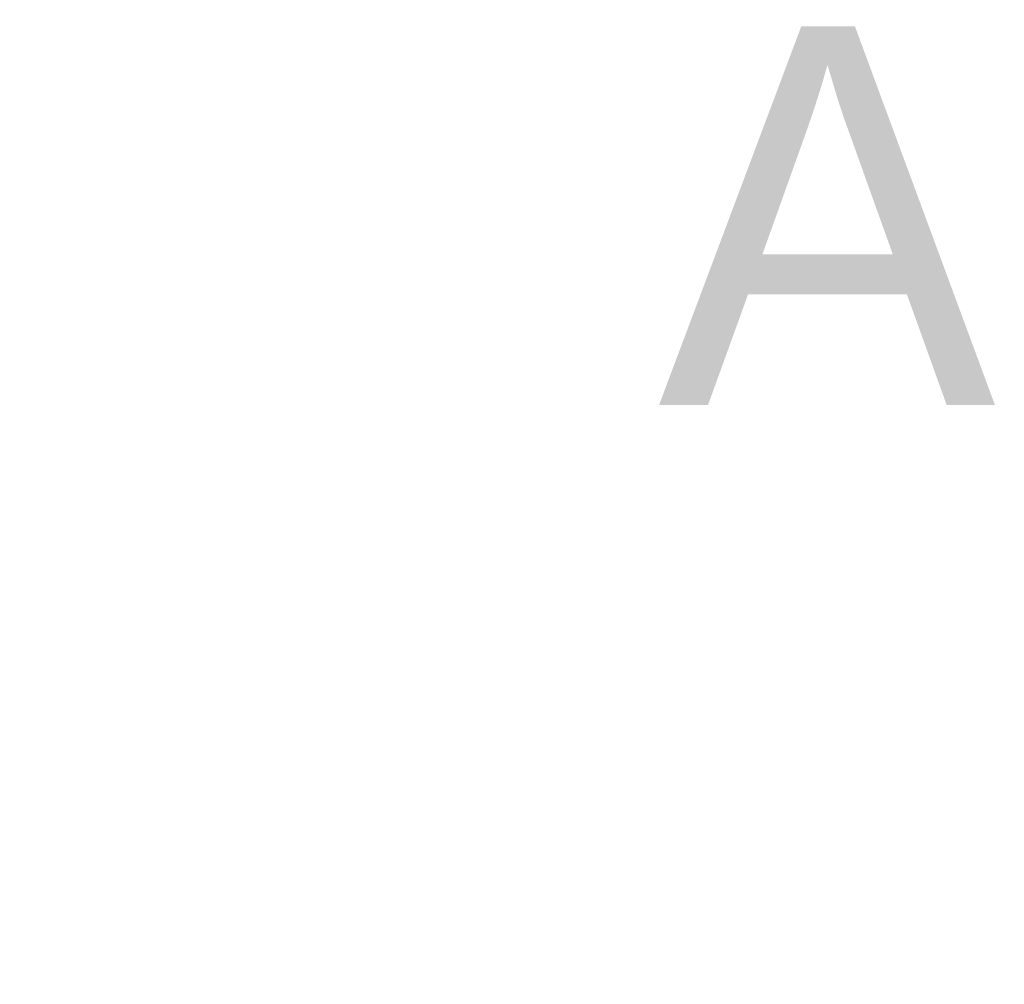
# Model space of a CAD drawing. Header units: millimetres. Extents: x 0 to 27018, y 10208 to 12867.
# Tile 15 of 25: x 18696 to 20555, y 10888 to 12709. Entities that reach past the tile are written whole.
import ezdxf

# ---------------------------------------------------------------- set-up
doc = ezdxf.new("R2010")
doc.units = ezdxf.units.MM
doc.layers.add('wymiar', color=13, linetype='Continuous', lineweight=13)
doc.styles.add('NOWY 50', font='romans.shx', dxfattribs={"width": 0.75, "height": 10})
doc.dimstyles.new('NOWY 1DO50', dxfattribs={"dimtxt": 20, "dimasz": 5, "dimexe": 5, "dimexo": 5, "dimgap": 2.5, "dimtad": 1, "dimdec": 0, "dimtxsty": 'NOWY 50', "dimblk": 'ARCHTICK', "dimcen": 1.25, "dimdle": 5, "dimclrd": 256, "dimclre": 256, "dimclrt": 256, "dimadec": 0, "dimazin": 0, "dimtfac": 1, "dimtdec": 0, "dimtmove": 1, "dimatfit": 0, "dimldrblk": 'ARCHTICK', "dimfxl": 10, "dimfxlon": 1, "dimlwd": -1, "dimlwe": -1, "dimarcsym": 0})

# ---------------------------------------------------------------- blocks, each defined once
blk = doc.blocks.new('_ArchTick')
at = {"color": 0, "linetype": 'ByBlock', "const_width": 0.15}
blk.add_lwpolyline([(-0.5, -0.5), (0.5, 0.5)], dxfattribs=at)
blk = doc.blocks.new('*D2860')
at = {"layer": 'Defpoints', "color": 0}
for p in [(22030.5, 11076.7), (0, 10892.7), (22191, 10892.7)]:
    blk.add_point(p, dxfattribs=at)
at = {"layer": 'wymiar'}
for p, q in [((22191, 11081.7), (22191, 10887.7)), ((22181, 11076.7), (22196, 11076.7)), ((22181, 10892.7), (22196, 10892.7))]:
    blk.add_line(p, q, dxfattribs=at)
at = {"layer": 'wymiar', "linetype": 'ByBlock', "xscale": 5, "yscale": 5, "zscale": 5}
for p, rotation in [((22191, 11076.7), 90), ((22191, 10892.7), 270)]:
    blk.add_blockref('_ArchTick', p, dxfattribs=dict(at, rotation=rotation))
at = {"layer": 'wymiar', "insert": (22183.5, 10984.7), "char_height": 10, "attachment_point": 5, "rotation": 90, "style": 'NOWY 50'}
blk.add_mtext('184', dxfattribs=at)

msp = doc.modelspace()

# ---------------------------------------------------------------- texts
at = {"layer": 'wymiar', "insert": (19901.1, 12696.5), "char_height": 715.126, "width": 3002060.211, "attachment_point": 1}
msp.add_mtext('ARCHITEKTURA', dxfattribs=at)

# ---------------------------------------------------------------- dimensions: what is measured, and where the dimension line sits
at = {"layer": 'wymiar'}
dim = msp.add_linear_dim(base=(22191, 10892.7), p1=(22030.5, 11076.7), p2=(0, 10892.7), angle=90, dimstyle='NOWY 1DO50', dxfattribs=at)
dim.commit()
dim.dimension.update_dxf_attribs({"geometry": '*D2860', "text_midpoint": (22183.5, 10984.7)})

doc.saveas('drawing.dxf')
